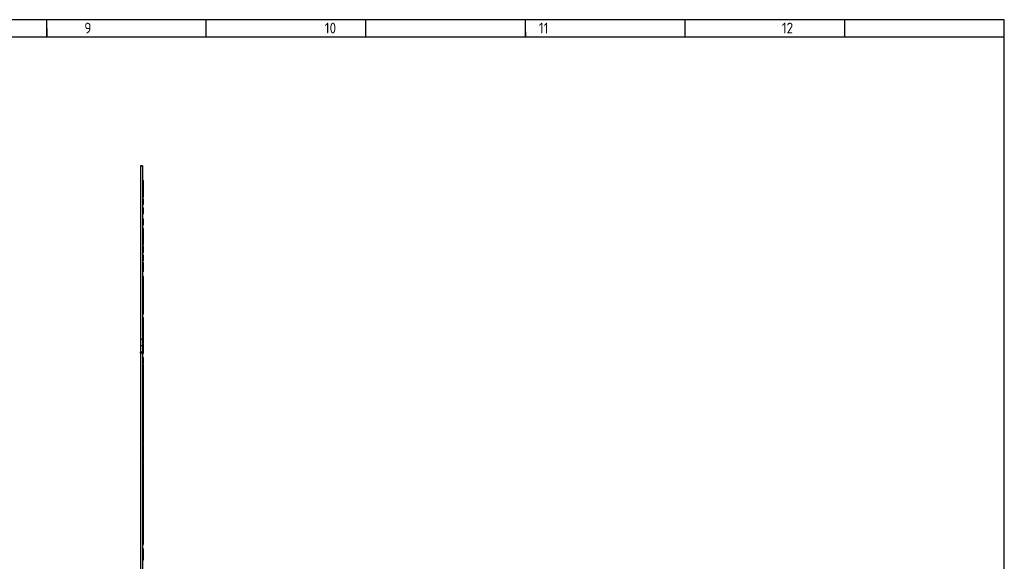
# Model space of a CAD drawing. Header units: millimetres. Extents: x 7 to 819, y 15 to 587.
# Tile 59 of 59: x 545 to 819, y 436 to 587. Entities that reach past the tile are written whole.
import ezdxf

# ---------------------------------------------------------------- set-up
doc = ezdxf.new("R2010")
doc.units = ezdxf.units.MM
doc.layers.add('Default', color=7, linetype='Continuous')
doc.layers.add('RDLED_1-4_802MM_', color=7, linetype='Continuous')

# ---------------------------------------------------------------- blocks, each defined once
blk = doc.blocks.new('SE1')
at = {"layer": 'RDLED_1-4_802MM_', "color": 7, "linetype": 'Continuous'}
for p, q in [((578.29, 545.95), (578.29, 545.95)), ((578.29, 545.95), (578.79, 545.95)), ((578.29, 545.95), (578.29, 497.6)), ((578.79, 545.95), (578.29, 545.95)), ((578.79, 545.95), (578.79, 545.95)), ((578.79, 545.95), (578.79, 497.6)), ((578.79, 541.82), (578.79, 541.79)), ((578.79, 541.82), (579.12, 541.81)), ((579.12, 541.78), (578.79, 541.79)), ((578.79, 541.64), (578.92, 541.64)), ((578.79, 541.64), (578.92, 541.64)), ((578.79, 541.43), (578.92, 541.43)), ((578.92, 541.36), (578.79, 541.36)), ((578.79, 541.33), (578.79, 541.25)), ((578.79, 541.33), (579.12, 541.32)), ((579.12, 541.23), (578.79, 541.25)), ((578.79, 541.09), (578.92, 541.09)), ((578.79, 541.09), (578.92, 541.09)), ((578.79, 540.88), (578.92, 540.88)), ((578.92, 540.81), (578.79, 540.81)), ((578.92, 541.64), (578.92, 541.43)), ((578.92, 541.64), (578.92, 541.64)), ((578.92, 541.36), (578.92, 541.43)), ((578.92, 541.36), (578.92, 541.33)), ((578.92, 541.09), (578.92, 540.88)), ((578.92, 541.09), (578.92, 541.09)), ((578.92, 540.81), (578.92, 540.88)), ((578.92, 540.81), (578.92, 540.32)), ((579.12, 541.78), (579.12, 541.81)), ((579.12, 541.32), (579.12, 541.78)), ((579.12, 541.23), (579.12, 541.32)), ((579.12, 540.31), (579.12, 541.23)), ((578.79, 540.33), (578.79, 540.18)), ((578.79, 540.33), (579.12, 540.31)), ((579.12, 540.16), (578.79, 540.18)), ((578.79, 540.18), (578.79, 540.02)), ((578.79, 540.02), (578.92, 540.03)), ((578.79, 540.02), (578.92, 540.02)), ((578.79, 539.81), (578.92, 539.81)), ((578.92, 539.75), (578.79, 539.75)), ((578.79, 539.21), (578.92, 539.21)), ((578.92, 539.14), (578.79, 539.14)), ((578.92, 538.93), (578.79, 538.93)), ((578.79, 538.8), (578.79, 538.6)), ((578.79, 538.8), (579.12, 538.79)), ((579.12, 538.58), (578.79, 538.6)), ((578.79, 538.6), (578.79, 538.44)), ((578.79, 538.44), (578.92, 538.44)), ((578.79, 538.43), (578.92, 538.43)), ((578.79, 538.23), (578.92, 538.23)), ((578.92, 538.16), (578.79, 538.16)), ((578.92, 540.02), (578.92, 540.03)), ((578.92, 540.02), (578.92, 539.81)), ((578.92, 539.75), (578.92, 539.81)), ((578.92, 539.75), (578.92, 539.21)), ((578.92, 539.14), (578.92, 539.21)), ((578.92, 539.14), (578.92, 538.93)), ((578.92, 538.43), (578.92, 538.44)), ((578.92, 538.43), (578.92, 538.23)), ((578.92, 538.16), (578.92, 538.23)), ((578.92, 538.16), (578.92, 537.63)), ((579.12, 538.8), (578.97, 538.79)), ((579.12, 540.16), (579.12, 540.31)), ((579.12, 538.8), (579.12, 540.16)), ((579.12, 538.58), (579.12, 538.79)), ((579.12, 537.23), (579.12, 538.58)), ((578.79, 537.63), (578.92, 537.63)), ((578.92, 537.56), (578.79, 537.56)), ((578.92, 537.35), (578.79, 537.35)), ((578.79, 537.35), (578.79, 537.21)), ((579.12, 537.23), (578.79, 537.21)), ((578.79, 536.77), (578.79, 536.5)), ((578.79, 536.77), (579.12, 536.75)), ((579.12, 536.49), (578.79, 536.5)), ((578.79, 536.35), (578.92, 536.35)), ((578.79, 536.33), (578.92, 536.33)), ((578.79, 536.13), (578.92, 536.13)), ((578.92, 536.07), (578.79, 536.07)), ((578.79, 535.53), (578.92, 535.53)), ((578.92, 535.46), (578.79, 535.46)), ((578.92, 537.56), (578.92, 537.63)), ((578.92, 537.56), (578.92, 537.35)), ((578.92, 536.33), (578.92, 536.35)), ((578.92, 536.33), (578.92, 536.13)), ((578.92, 536.07), (578.92, 536.13)), ((578.92, 536.07), (578.92, 535.53)), ((578.92, 535.46), (578.92, 535.53)), ((578.92, 535.46), (578.92, 535.26)), ((579.12, 536.49), (579.12, 536.75)), ((579.12, 535.14), (579.12, 536.49)), ((578.92, 535.26), (578.79, 535.26)), ((578.79, 535.26), (578.79, 535.12)), ((579.12, 535.14), (578.79, 535.12)), ((578.79, 534.22), (578.79, 533.89)), ((578.79, 534.22), (579.12, 534.2)), ((579.12, 533.88), (578.79, 533.89)), ((578.79, 533.74), (578.92, 533.74)), ((578.79, 533.72), (578.92, 533.72)), ((578.79, 533.52), (578.92, 533.52)), ((578.92, 533.46), (578.79, 533.46)), ((578.79, 532.93), (578.92, 532.93)), ((578.92, 532.86), (578.79, 532.86)), ((578.92, 532.66), (578.79, 532.66)), ((578.79, 532.66), (578.79, 532.52)), ((578.92, 533.72), (578.92, 533.74)), ((578.92, 533.72), (578.92, 533.52)), ((578.92, 533.46), (578.92, 533.52)), ((578.92, 533.46), (578.92, 532.93)), ((578.92, 532.86), (578.92, 532.93)), ((578.92, 532.86), (578.92, 532.66)), ((579.12, 533.88), (579.12, 534.2)), ((579.12, 532.54), (579.12, 533.88)), ((579.12, 532.54), (578.79, 532.52)), ((578.79, 531.16), (578.79, 530.78)), ((578.79, 531.16), (579.12, 531.14)), ((579.12, 530.76), (578.79, 530.78)), ((578.84, 530.69), (578.79, 530.69)), ((578.79, 530.68), (578.84, 530.68)), ((578.84, 530.49), (578.79, 530.49)), ((578.79, 530.48), (578.84, 530.48)), ((578.84, 530.68), (578.84, 530.69)), ((578.84, 530.68), (578.84, 530.5)), ((578.84, 530.63), (578.92, 530.63)), ((578.84, 530.61), (578.92, 530.61)), ((578.84, 530.48), (578.84, 530.49)), ((578.84, 530.48), (578.84, 529.51)), ((578.84, 530.4), (578.92, 530.4)), ((578.92, 530.35), (578.84, 530.35)), ((578.92, 530.61), (578.92, 530.63)), ((578.92, 530.61), (578.92, 530.4)), ((578.92, 530.35), (578.92, 530.4)), ((578.92, 530.35), (578.92, 529.82)), ((579.12, 530.76), (579.12, 531.14)), ((579.12, 529.44), (579.12, 530.76)), ((578.84, 529.51), (578.79, 529.51)), ((578.84, 529.49), (578.79, 529.49)), ((578.79, 529.47), (578.84, 529.47)), ((578.84, 529.29), (578.79, 529.29)), ((578.79, 529.27), (578.84, 529.27)), ((578.79, 528.3), (578.79, 528.29)), ((578.84, 528.3), (578.79, 528.3)), ((578.79, 528.29), (578.92, 528.29)), ((578.79, 528.29), (578.92, 528.29)), ((578.79, 528.08), (578.92, 528.08)), ((578.92, 528.02), (578.79, 528.02)), ((578.79, 528.01), (578.79, 527.92)), ((578.79, 528.01), (579.12, 527.99)), ((579.12, 527.9), (578.79, 527.92)), ((578.79, 527.76), (578.92, 527.76)), ((578.79, 527.76), (578.92, 527.76)), ((578.79, 527.6), (578.79, 527.16)), ((578.79, 527.6), (579.12, 527.58)), ((579.12, 527.15), (578.79, 527.16)), ((578.84, 529.82), (578.92, 529.82)), ((578.92, 529.75), (578.84, 529.75)), ((578.92, 529.55), (578.84, 529.55)), ((578.84, 529.47), (578.84, 529.49)), ((578.84, 529.47), (578.84, 529.3)), ((579.12, 529.44), (578.84, 529.42)), ((578.84, 529.27), (578.84, 529.29)), ((578.84, 529.27), (578.84, 528.3)), ((578.84, 528.47), (579.12, 528.46)), ((579.12, 528.43), (578.84, 528.44)), ((578.92, 529.75), (578.92, 529.82)), ((578.92, 529.75), (578.92, 529.55)), ((578.92, 528.29), (578.92, 528.08)), ((578.92, 528.29), (578.92, 528.29)), ((578.92, 528.02), (578.92, 528.08)), ((578.92, 528.02), (578.92, 528)), ((578.92, 527.76), (578.92, 527.59)), ((578.92, 527.76), (578.92, 527.76)), ((579.12, 528.43), (579.12, 528.46)), ((579.12, 527.99), (579.12, 528.43)), ((579.12, 527.9), (579.12, 527.99)), ((579.12, 527.58), (579.12, 527.9)), ((579.12, 527.15), (579.12, 527.58)), ((579.12, 525.83), (579.12, 527.15)), ((578.79, 527.01), (578.92, 527.01)), ((578.79, 526.99), (578.92, 526.99)), ((578.79, 526.79), (578.92, 526.79)), ((578.92, 526.73), (578.79, 526.73)), ((578.79, 526.21), (578.92, 526.21)), ((578.92, 526.14), (578.79, 526.14)), ((578.92, 525.94), (578.79, 525.94)), ((578.79, 525.94), (578.79, 525.81)), ((579.12, 525.83), (578.79, 525.81)), ((578.92, 525.64), (578.79, 525.64)), ((578.79, 525.57), (578.79, 525.36)), ((578.79, 525.57), (579.12, 525.55)), ((579.12, 525.35), (578.79, 525.36)), ((578.79, 525.21), (578.92, 525.21)), ((578.79, 525.2), (578.92, 525.2)), ((578.79, 524.99), (578.92, 524.99)), ((578.92, 524.93), (578.79, 524.93)), ((578.79, 524.39), (578.92, 524.39)), ((578.92, 526.99), (578.92, 527.01)), ((578.92, 526.99), (578.92, 526.79)), ((578.92, 526.73), (578.92, 526.79)), ((578.92, 526.73), (578.92, 526.21)), ((578.92, 526.14), (578.92, 526.21)), ((578.92, 526.14), (578.92, 525.94)), ((578.92, 525.82), (578.92, 525.64)), ((578.92, 525.2), (578.92, 525.21)), ((578.92, 525.2), (578.92, 524.99)), ((578.92, 524.93), (578.92, 524.99)), ((578.92, 524.93), (578.92, 524.39)), ((578.92, 524.32), (578.92, 524.39)), ((579.12, 525.55), (579.12, 525.83)), ((579.12, 525.35), (579.12, 525.55)), ((579.12, 523.99), (579.12, 525.35)), ((578.92, 524.32), (578.79, 524.32)), ((578.92, 524.12), (578.79, 524.12)), ((578.79, 524.12), (578.79, 523.97)), ((579.12, 523.99), (578.79, 523.97)), ((578.79, 523.61), (578.79, 523.54)), ((578.79, 523.61), (579.12, 523.59)), ((578.79, 523.54), (578.79, 523.04)), ((578.79, 523.54), (579.12, 523.52)), ((579.12, 523.03), (578.79, 523.04)), ((578.79, 523.04), (578.79, 522.89)), ((578.79, 522.89), (578.92, 522.89)), ((578.79, 522.87), (578.92, 522.87)), ((578.79, 522.67), (578.92, 522.67)), ((578.92, 522.62), (578.79, 522.62)), ((578.79, 522.1), (578.92, 522.1)), ((578.92, 522.03), (578.79, 522.03)), ((578.92, 521.83), (578.79, 521.83)), ((578.79, 521.83), (578.79, 521.71)), ((579.12, 521.73), (578.79, 521.71)), ((578.92, 524.32), (578.92, 524.12)), ((578.92, 522.87), (578.92, 522.89)), ((578.92, 522.87), (578.92, 522.67)), ((578.92, 522.62), (578.92, 522.67)), ((578.92, 522.62), (578.92, 522.1)), ((578.92, 522.03), (578.92, 522.1)), ((578.92, 522.03), (578.92, 521.83)), ((579.12, 523.52), (579.12, 523.59)), ((579.12, 523.03), (579.12, 523.52)), ((579.12, 521.73), (579.12, 523.03)), ((578.79, 521.15), (578.79, 520.82)), ((578.79, 521.15), (579.12, 521.13)), ((579.12, 520.81), (578.79, 520.82)), ((578.79, 520.67), (578.92, 520.67)), ((578.79, 520.66), (578.92, 520.66)), ((578.79, 520.45), (578.92, 520.45)), ((578.92, 520.39), (578.79, 520.39)), ((578.79, 519.86), (578.92, 519.86)), ((578.92, 519.79), (578.79, 519.79)), ((578.92, 519.59), (578.79, 519.59)), ((578.79, 519.59), (578.79, 519.45)), ((579.12, 519.47), (578.79, 519.45)), ((578.79, 518.99), (578.79, 518.43)), ((578.79, 518.99), (579.12, 518.97)), ((578.92, 520.66), (578.92, 520.67)), ((578.92, 520.66), (578.92, 520.45)), ((578.92, 520.39), (578.92, 520.45)), ((578.92, 520.39), (578.92, 519.86)), ((578.92, 519.79), (578.92, 519.86)), ((578.92, 519.79), (578.92, 519.59)), ((579.12, 520.81), (579.12, 521.13)), ((579.12, 519.47), (579.12, 520.81)), ((579.12, 518.42), (579.12, 518.97)), ((579.12, 518.42), (578.79, 518.43)), ((578.79, 518.29), (578.92, 518.29)), ((578.79, 518.26), (578.92, 518.26)), ((578.79, 518.06), (578.92, 518.06)), ((578.92, 518.01), (578.79, 518.01)), ((578.79, 517.5), (578.92, 517.5)), ((578.92, 517.43), (578.79, 517.43)), ((578.92, 517.24), (578.79, 517.24)), ((578.79, 517.24), (578.79, 517.12)), ((579.12, 517.14), (578.79, 517.12)), ((578.79, 516.86), (578.92, 516.86)), ((578.92, 516.79), (578.79, 516.79)), ((578.92, 516.59), (578.79, 516.59)), ((578.79, 516.59), (578.79, 516.46)), ((579.12, 516.48), (578.79, 516.46)), ((578.92, 518.26), (578.92, 518.29)), ((578.92, 518.26), (578.92, 518.06)), ((578.92, 518.01), (578.92, 518.06)), ((578.92, 518.01), (578.92, 517.5)), ((578.92, 517.43), (578.92, 517.5)), ((578.92, 517.43), (578.92, 517.24)), ((578.92, 517.13), (578.92, 516.86)), ((578.92, 516.79), (578.92, 516.86)), ((578.92, 516.79), (578.92, 516.59)), ((579.12, 517.14), (579.12, 518.42)), ((579.12, 516.48), (579.12, 517.14)), ((578.79, 515.12), (578.79, 515.09)), ((578.79, 515.12), (579.12, 515.1)), ((579.12, 515.07), (578.79, 515.09)), ((578.79, 514.93), (578.92, 514.93)), ((578.79, 514.93), (578.92, 514.93)), ((578.79, 514.77), (578.79, 514.33)), ((578.79, 514.77), (579.12, 514.75)), ((579.12, 514.32), (578.79, 514.33)), ((578.79, 514.18), (578.92, 514.18)), ((578.79, 514.16), (578.92, 514.16)), ((578.79, 513.96), (578.92, 513.96)), ((578.79, 513.95), (578.79, 513.34)), ((578.79, 513.95), (579.12, 513.93)), ((578.92, 514.93), (578.92, 514.76)), ((578.92, 514.93), (578.92, 514.93)), ((578.92, 514.16), (578.92, 514.18)), ((578.92, 514.16), (578.92, 513.96)), ((578.92, 513.94), (578.92, 513.96)), ((579.12, 515.07), (579.12, 515.1)), ((579.12, 514.75), (579.12, 515.07)), ((579.12, 514.32), (579.12, 514.75)), ((579.12, 513.93), (579.12, 514.32)), ((579.12, 513.33), (579.12, 513.93)), ((579.12, 513.33), (578.79, 513.34)), ((578.79, 513.19), (578.92, 513.19)), ((578.79, 513.16), (578.92, 513.16)), ((578.79, 512.97), (578.92, 512.97)), ((578.92, 512.92), (578.79, 512.92)), ((578.79, 512.42), (578.92, 512.42)), ((578.92, 512.35), (578.79, 512.35)), ((578.92, 512.16), (578.79, 512.16)), ((579.12, 512.06), (578.79, 512.04)), ((578.79, 512.04), (578.79, 511.96)), ((579.12, 511.97), (578.79, 511.96)), ((578.79, 511.87), (578.79, 511.65)), ((578.79, 511.87), (579.12, 511.85)), ((579.12, 511.63), (578.79, 511.65)), ((578.79, 511.49), (578.92, 511.49)), ((578.79, 511.48), (578.92, 511.48)), ((578.79, 511.28), (578.92, 511.28)), ((578.92, 511.21), (578.79, 511.21)), ((578.79, 510.86), (578.79, 510.36)), ((578.79, 510.86), (579.12, 510.84)), ((578.92, 513.16), (578.92, 513.19)), ((578.92, 513.16), (578.92, 512.97)), ((578.92, 512.92), (578.92, 512.97)), ((578.92, 512.92), (578.92, 512.42)), ((578.92, 512.35), (578.92, 512.42)), ((578.92, 512.35), (578.92, 512.16)), ((578.92, 511.48), (578.92, 511.49)), ((578.92, 511.48), (578.92, 511.28)), ((578.92, 511.21), (578.92, 511.28)), ((578.92, 511.21), (578.92, 510.85)), ((579.12, 512.06), (579.12, 513.33)), ((579.12, 511.97), (579.12, 512.06)), ((579.12, 511.63), (579.12, 511.85)), ((579.12, 510.84), (579.12, 511.63)), ((579.12, 510.35), (579.12, 510.84)), ((579.12, 510.35), (578.79, 510.36)), ((578.79, 510.21), (578.92, 510.21)), ((578.79, 510.19), (578.92, 510.19)), ((578.79, 509.99), (578.92, 509.99)), ((578.92, 509.94), (578.79, 509.94)), ((578.79, 509.42), (578.92, 509.42)), ((578.92, 509.35), (578.79, 509.35)), ((578.92, 509.15), (578.79, 509.15)), ((578.79, 509.15), (578.79, 509.03)), ((579.12, 509.05), (578.79, 509.03)), ((578.79, 509.02), (578.92, 509.02)), ((578.92, 508.96), (578.79, 508.96)), ((578.79, 508.43), (578.79, 507.76)), ((578.79, 508.43), (579.12, 508.41)), ((578.81, 508.43), (578.92, 508.43)), ((578.92, 510.19), (578.92, 510.21)), ((578.92, 510.19), (578.92, 509.99)), ((578.92, 509.94), (578.92, 509.99)), ((578.92, 509.94), (578.92, 509.42)), ((578.92, 509.35), (578.92, 509.42)), ((578.92, 509.35), (578.92, 509.15)), ((578.92, 509.04), (578.92, 509.02)), ((578.92, 508.96), (578.92, 509.02)), ((578.92, 508.96), (578.92, 508.43)), ((578.92, 508.42), (578.92, 508.43)), ((579.12, 509.05), (579.12, 510.35)), ((579.12, 508.41), (579.12, 509.05)), ((579.12, 507.75), (579.12, 508.41)), ((579.12, 507.75), (578.79, 507.76)), ((578.79, 507.62), (578.92, 507.62)), ((578.79, 507.59), (578.92, 507.59)), ((578.79, 507.4), (578.92, 507.4)), ((578.92, 507.35), (578.79, 507.35)), ((578.79, 506.86), (578.92, 506.86)), ((578.92, 506.79), (578.79, 506.79)), ((578.92, 506.6), (578.79, 506.6)), ((579.12, 506.51), (578.79, 506.49)), ((578.79, 506.47), (578.79, 505.91)), ((578.79, 506.47), (579.12, 506.45)), ((579.12, 505.9), (578.79, 505.91)), ((578.79, 505.91), (578.79, 505.77)), ((578.79, 505.77), (578.92, 505.77)), ((578.79, 505.74), (578.92, 505.74)), ((578.79, 505.55), (578.92, 505.55)), ((578.92, 505.49), (578.79, 505.49)), ((578.92, 507.59), (578.92, 507.62)), ((578.92, 507.59), (578.92, 507.4)), ((578.92, 507.35), (578.92, 507.4)), ((578.92, 507.35), (578.92, 506.86)), ((578.92, 506.79), (578.92, 506.86)), ((578.92, 506.79), (578.92, 506.6)), ((578.92, 505.74), (578.92, 505.77)), ((578.92, 505.74), (578.92, 505.55)), ((578.92, 505.49), (578.92, 505.55)), ((578.92, 505.49), (578.92, 504.99)), ((579.12, 506.51), (579.12, 507.75)), ((579.12, 506.45), (579.12, 506.51)), ((579.12, 505.9), (579.12, 506.45)), ((579.12, 504.62), (579.12, 505.9)), ((578.79, 504.99), (578.92, 504.99)), ((578.92, 504.92), (578.79, 504.92)), ((578.92, 504.72), (578.79, 504.72)), ((578.79, 504.72), (578.79, 504.6)), ((579.12, 504.62), (578.79, 504.6)), ((578.79, 503.65), (578.79, 503.24)), ((578.79, 503.65), (579.12, 503.63)), ((579.12, 503.23), (578.79, 503.24)), ((578.79, 503.24), (578.79, 503.09)), ((578.79, 503.09), (578.92, 503.09)), ((578.79, 503.07), (578.92, 503.07)), ((578.79, 502.87), (578.92, 502.87)), ((578.92, 502.81), (578.79, 502.81)), ((578.79, 502.44), (578.79, 501.72)), ((578.79, 502.44), (579.12, 502.41)), ((578.92, 504.92), (578.92, 504.99)), ((578.92, 504.92), (578.92, 504.72)), ((578.92, 503.07), (578.92, 503.09)), ((578.92, 503.07), (578.92, 502.87)), ((578.92, 502.81), (578.92, 502.87)), ((578.92, 502.81), (578.92, 502.43)), ((579.12, 503.23), (579.12, 503.63)), ((579.12, 502.41), (579.12, 503.23)), ((579.12, 501.71), (579.12, 502.41)), ((579.12, 501.71), (578.79, 501.72)), ((578.79, 501.58), (578.92, 501.58)), ((578.79, 501.54), (578.92, 501.54)), ((578.79, 501.36), (578.92, 501.36)), ((578.92, 501.31), (578.79, 501.31)), ((578.79, 500.83), (578.92, 500.83)), ((578.92, 500.76), (578.79, 500.76)), ((578.92, 500.57), (578.79, 500.57)), ((579.12, 500.49), (578.79, 500.47)), ((578.79, 500.09), (578.92, 500.09)), ((578.92, 500.02), (578.79, 500.02)), ((578.92, 499.82), (578.79, 499.82)), ((579.12, 499.73), (578.79, 499.71)), ((578.79, 499.71), (578.79, 499.35)), ((578.92, 501.54), (578.92, 501.58)), ((578.92, 501.54), (578.92, 501.36)), ((578.92, 501.31), (578.92, 501.36)), ((578.92, 501.31), (578.92, 500.83)), ((578.92, 500.76), (578.92, 500.83)), ((578.92, 500.76), (578.92, 500.57)), ((578.92, 500.48), (578.92, 500.09)), ((578.92, 500.02), (578.92, 500.09)), ((578.92, 500.02), (578.92, 499.82)), ((579.12, 500.49), (579.12, 501.71)), ((579.12, 499.73), (579.12, 500.49)), ((579.12, 499.34), (579.12, 499.73)), ((578.29, 497.6), (578.79, 497.6)), ((578.29, 497.6), (578.29, 495.88)), ((579.12, 499.34), (578.79, 499.35)), ((578.79, 499.2), (578.92, 499.2)), ((578.79, 499.18), (578.92, 499.18)), ((578.79, 498.98), (578.92, 498.98)), ((578.92, 498.92), (578.79, 498.92)), ((578.79, 498.41), (578.92, 498.41)), ((578.92, 498.34), (578.79, 498.34)), ((578.92, 498.14), (578.79, 498.14)), ((579.12, 498.03), (578.79, 498.01)), ((578.79, 498.01), (578.79, 497.85)), ((579.12, 497.84), (578.79, 497.85)), ((578.79, 497.85), (578.79, 497.7)), ((578.79, 497.7), (578.92, 497.7)), ((578.79, 497.69), (578.92, 497.69)), ((578.79, 497.6), (578.79, 495.88)), ((578.79, 497.48), (578.92, 497.48)), ((578.92, 497.42), (578.79, 497.42)), ((578.92, 499.18), (578.92, 499.2)), ((578.92, 499.18), (578.92, 498.98)), ((578.92, 498.92), (578.92, 498.98)), ((578.92, 498.92), (578.92, 498.41)), ((578.92, 498.34), (578.92, 498.41)), ((578.92, 498.34), (578.92, 498.14)), ((578.92, 497.69), (578.92, 497.7)), ((578.92, 497.69), (578.92, 497.48)), ((578.92, 497.42), (578.92, 497.48)), ((578.92, 497.42), (578.92, 496.88)), ((579.12, 498.03), (579.12, 499.34)), ((579.12, 497.84), (579.12, 498.03)), ((579.12, 496.49), (579.12, 497.84)), ((578.29, 495.88), (578.79, 495.88)), ((578.29, 495.88), (578.29, 494.01)), ((578.79, 496.88), (578.92, 496.88)), ((578.92, 496.81), (578.79, 496.81)), ((578.92, 496.61), (578.79, 496.61)), ((578.79, 496.61), (578.79, 496.47)), ((579.12, 496.49), (578.79, 496.47)), ((578.79, 496.29), (578.79, 495.98)), ((578.79, 496.29), (579.12, 496.27)), ((578.79, 495.98), (578.79, 495.21)), ((578.79, 495.98), (579.12, 495.96)), ((578.79, 495.88), (578.79, 494.01)), ((578.79, 495.6), (578.79, 495.6)), ((578.79, 495.6), (578.79, 495.6)), ((578.79, 495.53), (578.79, 495.53)), ((578.79, 495.52), (578.79, 495.52)), ((578.79, 495.52), (578.79, 495.52)), ((578.79, 495.45), (578.79, 495.45)), ((578.79, 495.27), (578.79, 495.27)), ((578.79, 495.22), (578.79, 495.22)), ((578.79, 495.22), (578.79, 495.22)), ((579.12, 495.2), (578.79, 495.21)), ((578.79, 495.21), (578.79, 495.07)), ((578.79, 495.14), (578.79, 495.14)), ((578.79, 495.12), (578.79, 495.12)), ((578.79, 495.11), (578.79, 495.11)), ((578.79, 495.07), (578.92, 495.08)), ((578.79, 495.04), (578.92, 495.04)), ((578.79, 494.85), (578.92, 494.85)), ((578.92, 494.81), (578.79, 494.81)), ((578.79, 494.33), (578.92, 494.33)), ((578.92, 494.26), (578.79, 494.26)), ((578.92, 496.81), (578.92, 496.88)), ((578.92, 496.81), (578.92, 496.61)), ((578.92, 495.04), (578.92, 495.08)), ((578.92, 495.04), (578.92, 494.85)), ((578.92, 494.81), (578.92, 494.85)), ((578.92, 494.81), (578.92, 494.33)), ((578.92, 494.26), (578.92, 494.33)), ((578.92, 494.26), (578.92, 494.08)), ((579.12, 495.96), (579.12, 496.27)), ((579.12, 495.2), (579.12, 495.96)), ((579.12, 494.01), (579.12, 495.2)), ((578.29, 493.84), (578.29, 494.01)), ((578.79, 494.01), (578.29, 494.01)), ((578.29, 493.84), (578.79, 493.84)), ((578.29, 493.84), (578.29, 361.72)), ((578.92, 494.08), (578.79, 494.08)), ((578.79, 494.08), (578.79, 493.98)), ((578.79, 493.84), (578.79, 494.01)), ((579.12, 494.01), (578.79, 493.98)), ((578.79, 494), (578.79, 494)), ((578.92, 493.93), (578.79, 493.93)), ((578.79, 493.84), (578.79, 361.72)), ((578.92, 493.73), (578.79, 493.73)), ((578.79, 493.73), (578.79, 493.61)), ((579.12, 493.63), (578.79, 493.61)), ((578.79, 492.53), (578.79, 492.15)), ((578.79, 492.53), (579.12, 492.51)), ((579.12, 492.14), (578.79, 492.15)), ((578.79, 492.15), (578.79, 492)), ((578.79, 492), (578.92, 492)), ((578.79, 491.98), (578.92, 491.98)), ((578.79, 491.78), (578.92, 491.78)), ((578.92, 491.72), (578.79, 491.72)), ((578.92, 493.93), (578.92, 493.99)), ((578.92, 493.93), (578.92, 493.73)), ((578.92, 491.98), (578.92, 492)), ((578.92, 491.98), (578.92, 491.78)), ((578.92, 491.72), (578.92, 491.78)), ((578.92, 491.72), (578.92, 491.2)), ((579.12, 493.63), (579.12, 494.01)), ((579.12, 492.14), (579.12, 492.51)), ((579.12, 490.81), (579.12, 492.14)), ((578.79, 491.2), (578.92, 491.2)), ((578.92, 491.13), (578.79, 491.13)), ((578.92, 490.92), (578.79, 490.92)), ((578.79, 490.92), (578.79, 490.79)), ((579.12, 490.81), (578.79, 490.79)), ((578.79, 490.58), (578.79, 490.52)), ((578.79, 490.58), (579.12, 490.56)), ((578.79, 490.52), (578.79, 489.8)), ((578.79, 490.52), (579.12, 490.5)), ((579.12, 489.79), (578.79, 489.8)), ((578.79, 489.8), (578.79, 489.66)), ((578.79, 489.66), (578.92, 489.66)), ((578.79, 489.63), (578.92, 489.63)), ((578.79, 489.44), (578.92, 489.44)), ((578.92, 489.39), (578.79, 489.39)), ((578.79, 489.07), (578.79, 488.25)), ((578.79, 489.07), (579.12, 489.05)), ((578.92, 491.13), (578.92, 491.2)), ((578.92, 491.13), (578.92, 490.92)), ((578.92, 489.63), (578.92, 489.66)), ((578.92, 489.63), (578.92, 489.44)), ((578.92, 489.39), (578.92, 489.44)), ((578.92, 489.39), (578.92, 489.06)), ((579.12, 490.5), (579.12, 490.56)), ((579.12, 489.79), (579.12, 490.5)), ((579.12, 489.05), (579.12, 489.79)), ((579.12, 488.24), (579.12, 489.05)), ((579.12, 488.24), (578.79, 488.25)), ((578.79, 488.25), (578.79, 488.11)), ((578.79, 488.11), (578.92, 488.12)), ((578.79, 488.08), (578.92, 488.08)), ((578.79, 487.9), (578.92, 487.9)), ((578.92, 487.85), (578.79, 487.85)), ((578.79, 487.39), (578.92, 487.39)), ((578.92, 487.32), (578.79, 487.32)), ((578.92, 487.14), (578.79, 487.14)), ((579.12, 487.07), (578.79, 487.05)), ((579.12, 487.06), (578.79, 487.04)), ((578.79, 486.77), (578.92, 486.77)), ((578.92, 486.7), (578.79, 486.7)), ((578.79, 486.67), (578.79, 486.5)), ((578.79, 486.67), (579.12, 486.65)), ((579.12, 486.48), (578.79, 486.5)), ((578.79, 486.34), (578.92, 486.35)), ((578.79, 486.34), (578.92, 486.34)), ((578.79, 486.13), (578.92, 486.13)), ((578.92, 486.07), (578.79, 486.07)), ((578.92, 488.08), (578.92, 488.12)), ((578.92, 488.08), (578.92, 487.9)), ((578.92, 487.85), (578.92, 487.9)), ((578.92, 487.85), (578.92, 487.39)), ((578.92, 487.32), (578.92, 487.39)), ((578.92, 487.32), (578.92, 487.14)), ((578.92, 487.05), (578.92, 486.77)), ((578.92, 486.7), (578.92, 486.77)), ((578.92, 486.7), (578.92, 486.67)), ((578.92, 486.34), (578.92, 486.35)), ((578.92, 486.34), (578.92, 486.13)), ((578.92, 486.07), (578.92, 486.13)), ((578.92, 486.07), (578.92, 485.53)), ((579.12, 487.07), (579.12, 488.24)), ((579.12, 487.06), (579.12, 487.07)), ((579.12, 486.65), (579.12, 487.06)), ((579.12, 486.48), (579.12, 486.65)), ((579.12, 485.15), (579.12, 486.48)), ((578.79, 485.53), (578.92, 485.53)), ((578.92, 485.46), (578.79, 485.46)), ((578.92, 485.25), (578.79, 485.25)), ((578.79, 485.18), (579.12, 485.15)), ((579.12, 484.51), (578.79, 484.52)), ((578.79, 484.38), (578.92, 484.38)), ((578.79, 484.35), (578.92, 484.35)), ((578.79, 484.3), (578.79, 483.52)), ((578.79, 484.3), (579.12, 484.27)), ((579.12, 483.52), (578.79, 483.52)), ((578.79, 483.52), (578.79, 483.39)), ((578.79, 483.39), (578.92, 483.39)), ((578.79, 483.35), (578.92, 483.35)), ((578.79, 483.17), (578.92, 483.17)), ((578.92, 485.46), (578.92, 485.53)), ((578.92, 485.46), (578.92, 485.25)), ((578.92, 484.35), (578.92, 484.38)), ((578.92, 484.35), (578.92, 484.29)), ((578.92, 483.35), (578.92, 483.39)), ((578.92, 483.35), (578.92, 483.17)), ((578.92, 483.12), (578.92, 483.17)), ((579.12, 484.51), (579.12, 485.15)), ((579.12, 484.27), (579.12, 484.51)), ((579.12, 483.52), (579.12, 484.27)), ((579.12, 482.32), (579.12, 483.52)), ((578.92, 483.12), (578.79, 483.12)), ((578.79, 482.65), (578.92, 482.65)), ((578.92, 482.58), (578.79, 482.58)), ((578.92, 482.4), (578.79, 482.4)), ((579.12, 482.32), (578.79, 482.3)), ((578.79, 482.3), (578.79, 482.22)), ((579.12, 482.2), (578.79, 482.22)), ((578.79, 482.06), (578.92, 482.07)), ((578.79, 482.05), (578.92, 482.05)), ((578.79, 481.85), (578.92, 481.85)), ((578.92, 481.79), (578.79, 481.79)), ((578.79, 481.72), (578.79, 480.84)), ((578.79, 481.72), (579.12, 481.69)), ((579.12, 480.84), (578.79, 480.84)), ((578.79, 480.84), (578.79, 480.71)), ((578.79, 480.71), (578.92, 480.72)), ((578.79, 480.67), (578.92, 480.67)), ((578.79, 480.5), (578.92, 480.5)), ((578.92, 480.46), (578.79, 480.46)), ((578.92, 483.12), (578.92, 482.65)), ((578.92, 482.58), (578.92, 482.65)), ((578.92, 482.58), (578.92, 482.4)), ((578.92, 482.05), (578.92, 482.07)), ((578.92, 482.05), (578.92, 481.85)), ((578.92, 481.79), (578.92, 481.85)), ((578.92, 481.79), (578.92, 481.71)), ((578.92, 480.67), (578.92, 480.72)), ((578.92, 480.67), (578.92, 480.5)), ((578.92, 480.46), (578.92, 480.5)), ((578.92, 480.46), (578.92, 480)), ((579.12, 482.2), (579.12, 482.32)), ((579.12, 481.69), (579.12, 482.2)), ((579.12, 480.84), (579.12, 481.69)), ((579.12, 479.69), (579.12, 480.84)), ((578.79, 480), (578.92, 480)), ((578.92, 479.93), (578.79, 479.93)), ((578.92, 479.76), (578.79, 479.76)), ((578.79, 479.76), (578.79, 479.67)), ((579.12, 479.69), (578.79, 479.67)), ((578.79, 479.62), (578.79, 479.26)), ((578.79, 479.62), (579.12, 479.6)), ((578.79, 479.26), (579.12, 479.24)), ((579.12, 478.54), (578.79, 478.55)), ((578.79, 478.55), (578.79, 478.41)), ((578.79, 478.41), (578.92, 478.41)), ((578.79, 478.38), (578.92, 478.38)), ((578.79, 478.19), (578.92, 478.19)), ((578.92, 478.14), (578.79, 478.14)), ((578.92, 479.93), (578.92, 480)), ((578.92, 479.93), (578.92, 479.76)), ((578.92, 478.38), (578.92, 478.41)), ((578.92, 478.38), (578.92, 478.19)), ((578.92, 478.14), (578.92, 478.19)), ((578.92, 478.14), (578.92, 477.66)), ((579.12, 479.24), (579.12, 479.6)), ((579.12, 478.54), (579.12, 479.24)), ((579.12, 477.61), (579.12, 478.54)), ((578.79, 477.66), (578.92, 477.66)), ((578.79, 477.64), (578.79, 476.81)), ((578.79, 477.64), (579.12, 477.61)), ((579.12, 476.81), (578.79, 476.81)), ((578.79, 476.81), (578.79, 476.68)), ((578.79, 476.68), (578.92, 476.68)), ((578.79, 476.64), (578.92, 476.64)), ((578.79, 476.46), (578.92, 476.46)), ((578.92, 476.42), (578.79, 476.42)), ((578.79, 475.96), (578.92, 475.96)), ((578.92, 475.89), (578.79, 475.89)), ((578.92, 475.71), (578.79, 475.71)), ((579.12, 475.64), (578.79, 475.61)), ((578.79, 475.61), (578.79, 475.57)), ((579.12, 475.55), (578.79, 475.57)), ((578.79, 475.42), (578.92, 475.42)), ((578.79, 475.4), (578.92, 475.4)), ((578.79, 475.2), (578.92, 475.2)), ((578.92, 475.14), (578.79, 475.14)), ((578.92, 477.63), (578.92, 477.66)), ((578.92, 476.64), (578.92, 476.68)), ((578.92, 476.64), (578.92, 476.46)), ((578.92, 476.42), (578.92, 476.46)), ((578.92, 476.42), (578.92, 475.96)), ((578.92, 475.89), (578.92, 475.96)), ((578.92, 475.89), (578.92, 475.71)), ((578.92, 475.4), (578.92, 475.42)), ((578.92, 475.4), (578.92, 475.2)), ((578.92, 475.14), (578.92, 475.2)), ((578.92, 475.14), (578.92, 474.62)), ((579.12, 476.81), (579.12, 477.61)), ((579.12, 475.64), (579.12, 476.81)), ((579.12, 475.55), (579.12, 475.64)), ((579.12, 474.24), (579.12, 475.55)), ((578.79, 474.62), (578.92, 474.62)), ((578.92, 474.55), (578.79, 474.55)), ((578.92, 474.35), (578.79, 474.35)), ((579.12, 474.24), (578.79, 474.22)), ((578.79, 474.14), (578.92, 474.14)), ((578.79, 474.13), (578.79, 473.93)), ((578.79, 474.13), (579.12, 474.1)), ((578.79, 474.13), (578.92, 474.13)), ((578.79, 473.93), (579.12, 473.91)), ((579.12, 473), (578.79, 473)), ((578.79, 472.88), (578.92, 472.88)), ((578.79, 472.83), (578.92, 472.83)), ((578.79, 472.66), (578.92, 472.66)), ((578.92, 472.62), (578.79, 472.62)), ((578.79, 472.18), (578.92, 472.18)), ((578.92, 474.55), (578.92, 474.62)), ((578.92, 474.55), (578.92, 474.35)), ((578.92, 474.13), (578.92, 474.14)), ((578.92, 474.13), (578.92, 474.12)), ((578.92, 472.83), (578.92, 472.88)), ((578.92, 472.83), (578.92, 472.66)), ((578.92, 472.62), (578.92, 472.66)), ((578.92, 472.62), (578.92, 472.18)), ((578.92, 472.11), (578.92, 472.18)), ((579.12, 474.1), (579.12, 474.24)), ((579.12, 473.91), (579.12, 474.1)), ((579.12, 473), (579.12, 473.91)), ((579.12, 471.89), (579.12, 473)), ((578.92, 472.11), (578.79, 472.11)), ((578.92, 471.94), (578.79, 471.94)), ((579.12, 471.89), (578.79, 471.86)), ((578.79, 471.72), (578.92, 471.72)), ((578.92, 471.68), (578.79, 471.68)), ((578.79, 471.2), (578.92, 471.2)), ((578.92, 471.13), (578.79, 471.13)), ((578.92, 470.95), (578.79, 470.95)), ((579.12, 470.87), (578.79, 470.85)), ((578.79, 470.55), (578.79, 469.67)), ((578.79, 470.55), (579.12, 470.53)), ((579.12, 469.67), (578.79, 469.67)), ((578.79, 469.67), (578.79, 469.54)), ((578.79, 469.54), (578.92, 469.55)), ((578.79, 469.5), (578.92, 469.5)), ((578.92, 472.11), (578.92, 471.94)), ((578.92, 471.87), (578.92, 471.72)), ((578.92, 471.68), (578.92, 471.72)), ((578.92, 471.68), (578.92, 471.2)), ((578.92, 471.13), (578.92, 471.2)), ((578.92, 471.13), (578.92, 470.95)), ((578.92, 470.86), (578.92, 470.54)), ((578.92, 469.5), (578.92, 469.55)), ((578.92, 469.5), (578.92, 469.33)), ((579.12, 470.87), (579.12, 471.89)), ((579.12, 470.53), (579.12, 470.87)), ((579.12, 469.67), (579.12, 470.53)), ((579.12, 468.53), (579.12, 469.67)), ((578.79, 469.33), (578.92, 469.33)), ((578.92, 469.29), (578.79, 469.29)), ((578.79, 468.83), (578.92, 468.83)), ((578.92, 468.76), (578.79, 468.76)), ((578.92, 468.59), (578.79, 468.59)), ((578.79, 468.59), (578.79, 468.5)), ((579.12, 468.53), (578.79, 468.5)), ((578.79, 468.34), (578.79, 468.06)), ((578.79, 468.34), (579.12, 468.32)), ((578.79, 468.06), (578.79, 467.35)), ((578.79, 468.06), (579.12, 468.03)), ((579.12, 467.34), (578.79, 467.35)), ((578.79, 467.35), (578.79, 467.21)), ((578.79, 467.21), (578.92, 467.21)), ((578.79, 467.18), (578.92, 467.18)), ((578.79, 466.99), (578.92, 466.99)), ((578.92, 466.94), (578.79, 466.94)), ((578.92, 469.29), (578.92, 469.33)), ((578.92, 469.29), (578.92, 468.83)), ((578.92, 468.76), (578.92, 468.83)), ((578.92, 468.76), (578.92, 468.59)), ((578.92, 467.18), (578.92, 467.21)), ((578.92, 467.18), (578.92, 466.99)), ((578.92, 466.94), (578.92, 466.99)), ((578.92, 466.94), (578.92, 466.46)), ((579.12, 468.03), (579.12, 468.32)), ((579.12, 467.34), (579.12, 468.03)), ((579.12, 466.12), (579.12, 467.34)), ((578.79, 466.46), (578.92, 466.46)), ((578.92, 466.39), (578.79, 466.39)), ((578.92, 466.2), (578.79, 466.2)), ((578.79, 466.2), (578.79, 466.09)), ((579.12, 466.12), (578.79, 466.09)), ((578.79, 465.95), (578.79, 465.72)), ((578.79, 465.95), (579.12, 465.92)), ((578.79, 465.72), (579.12, 465.69)), ((579.12, 464.74), (578.79, 464.74)), ((578.79, 464.62), (578.92, 464.62)), ((578.79, 464.57), (578.92, 464.57)), ((578.79, 464.41), (578.92, 464.41)), ((578.92, 464.37), (578.79, 464.37)), ((578.92, 466.39), (578.92, 466.46)), ((578.92, 466.39), (578.92, 466.2)), ((578.92, 466.1), (578.92, 465.94)), ((578.92, 464.57), (578.92, 464.62)), ((578.92, 464.57), (578.92, 464.41)), ((578.92, 464.37), (578.92, 464.41)), ((578.92, 464.37), (578.92, 463.94)), ((579.12, 465.92), (579.12, 466.12)), ((579.12, 465.69), (579.12, 465.92)), ((579.12, 464.74), (579.12, 465.69)), ((579.12, 463.66), (579.12, 464.74)), ((578.79, 463.94), (578.92, 463.94)), ((578.92, 463.87), (578.79, 463.87)), ((578.92, 463.71), (578.79, 463.71)), ((578.79, 463.71), (578.79, 463.63)), ((579.12, 463.66), (578.79, 463.63)), ((578.79, 463.6), (578.92, 463.6)), ((578.92, 463.53), (578.79, 463.53)), ((578.92, 463.33), (578.79, 463.33)), ((578.79, 463.33), (578.79, 463.2)), ((579.12, 463.22), (578.79, 463.2)), ((578.79, 463.04), (578.79, 462.12)), ((578.79, 463.04), (579.12, 463.02)), ((579.12, 462.11), (578.79, 462.12)), ((578.79, 462.12), (578.79, 461.99)), ((578.79, 461.99), (578.92, 461.99)), ((578.79, 461.95), (578.92, 461.95)), ((578.79, 461.78), (578.92, 461.78)), ((578.92, 461.74), (578.79, 461.74)), ((578.79, 461.3), (578.92, 461.3)), ((578.92, 461.23), (578.79, 461.23)), ((578.92, 463.87), (578.92, 463.94)), ((578.92, 463.87), (578.92, 463.71)), ((578.92, 463.64), (578.92, 463.6)), ((578.92, 463.53), (578.92, 463.6)), ((578.92, 463.53), (578.92, 463.33)), ((578.92, 461.95), (578.92, 461.99)), ((578.92, 461.95), (578.92, 461.78)), ((578.92, 461.74), (578.92, 461.78)), ((578.92, 461.74), (578.92, 461.3)), ((578.92, 461.23), (578.92, 461.3)), ((578.92, 461.23), (578.92, 461.06)), ((579.12, 463.22), (579.12, 463.66)), ((579.12, 462.11), (579.12, 463.02)), ((579.12, 461), (579.12, 462.11)), ((578.92, 461.06), (578.79, 461.06)), ((579.12, 461), (578.79, 460.97)), ((579.12, 460.65), (578.79, 460.65)), ((578.79, 460.52), (578.92, 460.52)), ((578.79, 460.48), (578.92, 460.48)), ((578.79, 460.3), (578.92, 460.3)), ((578.92, 460.25), (578.79, 460.25)), ((578.79, 459.78), (578.92, 459.78)), ((578.92, 459.71), (578.79, 459.71)), ((578.92, 459.53), (578.79, 459.53)), ((578.79, 459.53), (578.79, 459.43)), ((579.12, 459.45), (578.79, 459.43)), ((578.92, 459.23), (578.79, 459.23)), ((578.79, 459.23), (578.79, 459.1)), ((579.12, 459.13), (578.79, 459.1)), ((578.79, 458.65), (578.92, 458.65)), ((578.92, 458.58), (578.79, 458.58)), ((578.79, 458.56), (578.79, 457.68)), ((578.79, 458.56), (579.12, 458.54)), ((578.92, 459.43), (578.81, 459.43)), ((578.92, 460.48), (578.92, 460.52)), ((578.92, 460.48), (578.92, 460.3)), ((578.92, 460.25), (578.92, 460.3)), ((578.92, 460.25), (578.92, 459.78)), ((578.92, 459.71), (578.92, 459.78)), ((578.92, 459.71), (578.92, 459.53)), ((578.92, 459.43), (578.92, 459.43)), ((578.92, 459.43), (578.92, 459.23)), ((578.92, 459.11), (578.92, 458.65)), ((578.92, 458.58), (578.92, 458.65)), ((578.92, 458.58), (578.92, 458.56)), ((579.12, 460.65), (579.12, 461)), ((579.12, 459.45), (579.12, 460.65)), ((579.12, 459.13), (579.12, 459.45)), ((579.12, 458.54), (579.12, 459.13)), ((579.12, 457.68), (579.12, 458.54)), ((579.12, 457.68), (578.79, 457.68)), ((578.79, 457.55), (578.92, 457.56)), ((578.79, 457.51), (578.92, 457.51)), ((578.79, 457.34), (578.92, 457.34)), ((578.92, 457.3), (578.79, 457.3)), ((578.79, 457.09), (578.79, 456.07)), ((578.79, 457.09), (579.12, 457.07)), ((579.12, 456.07), (578.79, 456.07)), ((578.79, 455.95), (578.92, 455.96)), ((578.79, 455.9), (578.92, 455.9)), ((578.79, 455.74), (578.92, 455.74)), ((578.92, 455.71), (578.79, 455.71)), ((578.92, 457.51), (578.92, 457.56)), ((578.92, 457.51), (578.92, 457.34)), ((578.92, 457.3), (578.92, 457.34)), ((578.92, 457.3), (578.92, 457.08)), ((578.92, 455.9), (578.92, 455.96)), ((578.92, 455.9), (578.92, 455.74)), ((578.92, 455.71), (578.92, 455.74)), ((578.92, 455.71), (578.92, 455.29)), ((579.12, 457.07), (579.12, 457.68)), ((579.12, 456.07), (579.12, 457.07)), ((579.12, 455.02), (579.12, 456.07)), ((578.79, 455.29), (578.92, 455.29)), ((578.92, 455.23), (578.79, 455.23)), ((578.92, 455.06), (578.79, 455.06)), ((579.12, 455.02), (578.79, 454.99)), ((579.12, 454.15), (578.79, 454.15)), ((578.79, 454.03), (578.92, 454.03)), ((578.79, 453.98), (578.92, 453.98)), ((578.79, 453.82), (578.92, 453.82)), ((578.92, 453.78), (578.79, 453.78)), ((578.79, 453.35), (578.92, 453.35)), ((578.92, 453.28), (578.79, 453.28)), ((578.92, 453.12), (578.79, 453.12)), ((578.79, 453.12), (578.79, 453.04)), ((579.12, 453.06), (578.79, 453.04)), ((578.92, 453.01), (578.79, 453.01)), ((578.92, 455.23), (578.92, 455.29)), ((578.92, 455.23), (578.92, 455.06)), ((578.92, 453.98), (578.92, 454.03)), ((578.92, 453.98), (578.92, 453.82)), ((578.92, 453.78), (578.92, 453.82)), ((578.92, 453.78), (578.92, 453.35)), ((578.92, 453.28), (578.92, 453.35)), ((578.92, 453.28), (578.92, 453.12)), ((578.92, 453.01), (578.92, 453.05)), ((578.92, 453.01), (578.92, 452.55)), ((579.12, 454.15), (579.12, 455.02)), ((579.12, 453.06), (579.12, 454.15)), ((579.12, 452.23), (579.12, 453.06)), ((578.79, 452.55), (578.92, 452.55)), ((578.92, 452.48), (578.79, 452.48)), ((578.92, 452.3), (578.79, 452.3)), ((578.79, 452.3), (578.79, 452.21)), ((579.12, 452.23), (578.79, 452.21)), ((578.79, 452.07), (578.79, 451.66)), ((578.79, 452.07), (579.12, 452.05)), ((579.12, 451.65), (578.79, 451.66)), ((578.79, 451.66), (578.79, 451.51)), ((578.79, 451.51), (578.92, 451.51)), ((578.79, 451.49), (578.92, 451.49)), ((578.79, 451.29), (578.92, 451.29)), ((578.92, 451.23), (578.79, 451.23)), ((578.79, 450.88), (578.79, 450.72)), ((578.79, 450.88), (579.12, 450.86)), ((578.79, 450.72), (578.79, 449.78)), ((578.79, 450.72), (579.12, 450.69)), ((578.92, 452.48), (578.92, 452.55)), ((578.92, 452.48), (578.92, 452.3)), ((578.92, 451.49), (578.92, 451.51)), ((578.92, 451.49), (578.92, 451.29)), ((578.92, 451.23), (578.92, 451.29)), ((578.92, 451.23), (578.92, 450.87)), ((579.12, 451.65), (579.12, 452.05)), ((579.12, 450.86), (579.12, 451.65)), ((579.12, 450.69), (579.12, 450.86)), ((579.12, 449.78), (579.12, 450.69)), ((579.12, 449.78), (578.79, 449.78)), ((578.79, 449.78), (578.79, 449.66)), ((578.79, 449.66), (578.92, 449.66)), ((578.79, 449.61), (578.92, 449.61)), ((578.79, 449.44), (578.92, 449.44)), ((578.92, 449.4), (578.79, 449.4)), ((578.79, 448.96), (578.92, 448.96)), ((578.92, 448.9), (578.79, 448.9)), ((578.92, 448.73), (578.79, 448.73)), ((578.79, 448.73), (578.79, 448.65)), ((579.12, 448.67), (578.79, 448.65)), ((578.79, 448.59), (578.92, 448.59)), ((578.92, 448.55), (578.79, 448.55)), ((578.79, 448.07), (579.12, 448.04)), ((578.79, 448.07), (578.92, 448.07)), ((578.92, 449.61), (578.92, 449.66)), ((578.92, 449.61), (578.92, 449.44)), ((578.92, 449.4), (578.92, 449.44)), ((578.92, 449.4), (578.92, 448.96)), ((578.92, 448.9), (578.92, 448.96)), ((578.92, 448.9), (578.92, 448.73)), ((578.92, 448.65), (578.92, 448.59)), ((578.92, 448.55), (578.92, 448.59)), ((578.92, 448.55), (578.92, 448.07)), ((578.92, 448.06), (578.92, 448.07)), ((579.12, 448.67), (579.12, 449.78)), ((579.12, 448.04), (579.12, 448.67)), ((579.12, 447), (579.12, 448.04)), ((579.12, 447), (578.79, 447)), ((578.79, 447), (578.79, 446.89)), ((578.79, 446.89), (578.92, 446.89)), ((578.79, 446.84), (578.92, 446.84)), ((578.79, 446.68), (578.92, 446.68)), ((578.92, 446.65), (578.79, 446.65)), ((578.79, 446.24), (578.92, 446.24)), ((578.92, 446.18), (578.79, 446.18)), ((578.92, 446.02), (578.79, 446.02)), ((579.12, 445.98), (578.79, 445.96)), ((579.12, 445.79), (578.79, 445.79)), ((578.79, 445.67), (578.92, 445.68)), ((578.79, 445.62), (578.92, 445.62)), ((578.79, 445.46), (578.92, 445.46)), ((578.92, 445.43), (578.79, 445.43)), ((578.79, 445.01), (578.92, 445.01)), ((578.92, 444.95), (578.79, 444.95)), ((578.92, 444.78), (578.79, 444.78)), ((579.12, 444.74), (578.79, 444.71)), ((578.92, 446.84), (578.92, 446.89)), ((578.92, 446.84), (578.92, 446.68)), ((578.92, 446.65), (578.92, 446.68)), ((578.92, 446.65), (578.92, 446.24)), ((578.92, 446.18), (578.92, 446.24)), ((578.92, 446.18), (578.92, 446.02)), ((578.92, 445.62), (578.92, 445.68)), ((578.92, 445.62), (578.92, 445.46)), ((578.92, 445.43), (578.92, 445.46)), ((578.92, 445.43), (578.92, 445.01)), ((578.92, 444.95), (578.92, 445.01)), ((578.92, 444.95), (578.92, 444.78)), ((579.12, 445.98), (579.12, 447)), ((579.12, 445.79), (579.12, 445.98)), ((579.12, 444.74), (579.12, 445.79)), ((579.12, 444.48), (579.12, 444.74)), ((578.92, 444.54), (578.79, 444.54)), ((579.12, 444.48), (578.79, 444.46)), ((578.79, 444.46), (578.79, 444.2)), ((579.12, 444.19), (578.79, 444.2)), ((578.79, 444.2), (578.79, 444.06)), ((578.79, 444.06), (578.92, 444.07)), ((578.79, 444.03), (578.92, 444.03)), ((578.79, 443.84), (578.92, 443.84)), ((578.92, 443.79), (578.79, 443.79)), ((578.79, 443.31), (578.92, 443.31)), ((578.92, 443.24), (578.79, 443.24)), ((578.92, 443.05), (578.79, 443.05)), ((578.79, 443.05), (578.79, 442.94)), ((579.12, 442.97), (578.79, 442.94)), ((578.79, 442.82), (578.79, 442.41)), ((578.79, 442.82), (579.12, 442.8)), ((578.79, 442.41), (578.79, 441.43)), ((578.79, 442.41), (579.12, 442.39)), ((578.92, 444.72), (578.84, 444.72)), ((578.92, 444.72), (578.92, 444.72)), ((578.92, 444.72), (578.92, 444.54)), ((578.92, 444.03), (578.92, 444.07)), ((578.92, 444.03), (578.92, 443.84)), ((578.92, 443.79), (578.92, 443.84)), ((578.92, 443.79), (578.92, 443.31)), ((578.92, 443.24), (578.92, 443.31)), ((578.92, 443.24), (578.92, 443.05)), ((578.92, 442.95), (578.92, 442.81)), ((579.12, 444.19), (579.12, 444.48)), ((579.12, 442.97), (579.12, 444.19)), ((579.12, 442.8), (579.12, 442.97)), ((579.12, 442.39), (579.12, 442.8)), ((579.12, 441.43), (579.12, 442.39)), ((579.12, 441.43), (578.79, 441.43)), ((578.79, 441.43), (578.79, 441.31)), ((578.79, 441.31), (578.92, 441.31)), ((578.79, 441.26), (578.92, 441.26)), ((578.79, 441.1), (578.92, 441.1)), ((578.92, 441.06), (578.79, 441.06)), ((578.79, 440.63), (578.92, 440.63)), ((578.92, 440.57), (578.79, 440.57)), ((578.92, 440.4), (578.79, 440.4)), ((578.79, 440.4), (578.79, 440.33)), ((579.12, 440.35), (578.79, 440.33)), ((578.92, 441.26), (578.92, 441.31)), ((578.92, 441.26), (578.92, 441.1)), ((578.92, 441.06), (578.92, 441.1)), ((578.92, 441.06), (578.92, 440.63)), ((578.92, 440.57), (578.92, 440.63)), ((578.92, 440.57), (578.92, 440.4)), ((579.12, 440.35), (579.12, 441.43)), ((578.79, 439.18), (578.79, 438.76)), ((578.79, 439.18), (579.12, 439.16)), ((579.12, 438.75), (578.79, 438.76)), ((578.79, 438.65), (579.12, 438.63)), ((579.12, 437.54), (578.79, 437.54)), ((578.79, 437.43), (578.92, 437.44)), ((578.79, 437.38), (578.92, 437.38)), ((578.79, 437.23), (578.92, 437.23)), ((578.92, 437.2), (578.79, 437.2)), ((578.79, 436.81), (578.92, 436.81)), ((578.92, 436.75), (578.79, 436.75)), ((578.92, 436.6), (578.79, 436.6)), ((578.79, 436.6), (578.79, 436.54)), ((579.12, 436.56), (578.79, 436.54)), ((578.92, 437.38), (578.92, 437.44)), ((578.92, 437.38), (578.92, 437.23)), ((578.92, 437.2), (578.92, 437.23)), ((578.92, 437.2), (578.92, 436.81)), ((578.92, 436.75), (578.92, 436.81)), ((578.92, 436.75), (578.92, 436.6)), ((578.92, 436.55), (578.92, 436.29)), ((579.12, 438.75), (579.12, 439.16)), ((579.12, 438.63), (579.12, 438.75)), ((579.12, 437.54), (579.12, 438.63)), ((579.12, 436.56), (579.12, 437.54)), ((579.12, 436.03), (579.12, 436.56)), ((578.79, 436.29), (578.92, 436.29)), ((578.92, 436.22), (578.79, 436.22)), ((578.92, 436.07), (578.79, 436.07)), ((578.79, 436.07), (578.79, 436)), ((579.12, 436.03), (578.79, 436)), ((578.84, 435.73), (578.79, 435.73)), ((578.79, 435.69), (578.84, 435.69)), ((578.84, 435.69), (578.84, 435.73)), ((578.92, 436.22), (578.92, 436.29)), ((578.92, 436.22), (578.92, 436.07))]:
    blk.add_line(p, q, dxfattribs=at)

msp = doc.modelspace()

# ---------------------------------------------------------------- linework, layer by layer
at = {"layer": 'Default', "color": 7, "linetype": 'Continuous'}
for p, q in [((819.1001, 586.6698), (6.7081, 586.6698)), ((552.1001, 581.8093), (552.1001, 586.6698)), ((596.6001, 581.8093), (596.6001, 586.6698)), ((641.1001, 581.8093), (641.1001, 586.6698)), ((685.6001, 581.8093), (685.6001, 586.6698)), ((730.1001, 581.8093), (730.1001, 586.6698)), ((774.6001, 581.8093), (774.6001, 586.6698)), ((819.1001, 14.6698), (819.1001, 586.6698)), ((552.1001, 584.2395), (552.1001, 581.8093)), ((685.6001, 583.3022), (685.6001, 581.8093)), ((819.1001, 581.8093), (10.9778, 581.8093))]:
    msp.add_line(p, q, dxfattribs=at)

# ---------------------------------------------------------------- block references
at = {"layer": 'Default'}
msp.add_blockref('SE1', (0, 0), dxfattribs=at)

# ---------------------------------------------------------------- texts
at = {"layer": 'Default', "insert": (32.3605, 585.8351), "char_height": 3, "width": 763.840919, "attachment_point": 1}
msp.add_mtext('{\\fSolid Edge ISO|b1||i0||c0|p34;\\C7;\\H3.;\\W0.94;1                                          2                                      3                                      4                                   5                                       6                                     7                                   8                                     9                                      10                                 11                                      12                                    13                                  14                                     15                                   16                                     17                                  18}', dxfattribs=at)

doc.saveas('drawing.dxf')
